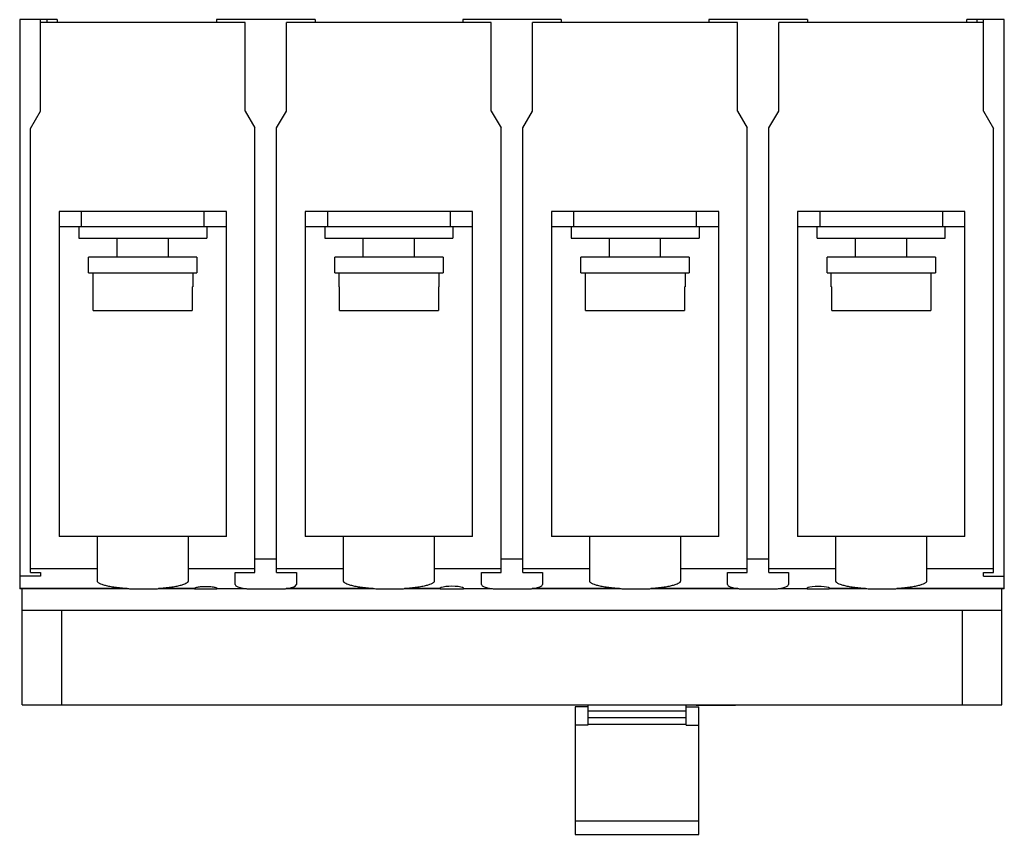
# Model space of a CAD drawing. Header units: millimetres. Extents: x 13 to 113, y 48 to 131.
import ezdxf

# ---------------------------------------------------------------- set-up
doc = ezdxf.new("R2010")
doc.units = ezdxf.units.MM
doc.header["$LTSCALE"] = 11.653457
doc.layers.add('00_COMPONENTS', color=7, linetype='CONTINUOUS')
doc.layers.add('00_COMPONENTS_1', color=7, linetype='CONTINUOUS')

msp = doc.modelspace()

# ---------------------------------------------------------------- linework, layer by layer
at = {"layer": '00_COMPONENTS', "color": 7, "linetype": 'Continuous'}
for p, q in [((71.12, 61.4), (69.83, 61.4)), ((69.83, 61.4), (69.83, 48.45)), ((71.12, 61.6), (71.12, 59.55)), ((81.12, 59.55), (81.12, 61.6)), ((81.12, 61.4), (82.41, 61.4)), ((82.41, 48.45), (82.41, 61.4)), ((81.12, 60.97), (71.12, 60.97)), ((71.12, 60.33), (81.12, 60.33)), ((71.12, 59.55), (69.83, 59.55)), ((81.12, 59.62), (71.12, 59.62)), ((81.12, 59.55), (82.41, 59.55)), ((69.83, 49.82), (82.41, 49.82)), ((69.83, 48.45), (82.41, 48.45))]:
    msp.add_line(p, q, dxfattribs=at)
at = {"layer": '00_COMPONENTS_1', "color": 7, "linetype": 'Continuous'}
for p, q in [((13.42, 131.2), (13.42, 73.4)), ((17.22, 131.2), (13.42, 131.2)), ((15.52, 121.9), (15.52, 131.2)), ((16.22, 130.9), (16.22, 131.2)), ((17.22, 131.2), (17.22, 130.9)), ((33.42, 131.2), (33.42, 130.9)), ((43.42, 131.2), (33.42, 131.2)), ((43.42, 131.2), (43.42, 130.9)), ((58.42, 131.2), (58.42, 130.9)), ((68.42, 131.2), (58.42, 131.2)), ((68.42, 131.2), (68.42, 130.9)), ((83.42, 131.2), (83.42, 130.9)), ((93.42, 131.2), (83.42, 131.2)), ((93.42, 131.2), (93.42, 130.9)), ((113.42, 131.2), (109.62, 131.2)), ((109.62, 130.9), (109.62, 131.2)), ((110.62, 131.2), (110.62, 130.9)), ((111.32, 121.9), (111.32, 131.2)), ((113.42, 73.4), (113.42, 131.2)), ((36.32, 130.9), (15.52, 130.9)), ((36.32, 121.9), (36.32, 130.9)), ((40.52, 121.9), (40.52, 130.9)), ((61.32, 130.9), (40.52, 130.9)), ((61.32, 121.9), (61.32, 130.9)), ((65.52, 121.9), (65.52, 130.9)), ((86.32, 130.9), (65.52, 130.9)), ((86.32, 121.9), (86.32, 130.9)), ((90.52, 121.9), (90.52, 130.9)), ((111.32, 130.9), (90.52, 130.9)), ((14.52, 120.13), (15.52, 121.9)), ((36.32, 121.9), (37.32, 120.2)), ((39.52, 120.2), (40.52, 121.9)), ((61.32, 121.9), (62.32, 120.2)), ((64.52, 120.2), (65.52, 121.9)), ((86.32, 121.9), (87.32, 120.2)), ((89.52, 120.2), (90.52, 121.9)), ((111.32, 121.9), (112.32, 120.13)), ((14.52, 75.05), (14.52, 120.13)), ((37.32, 75.05), (37.32, 120.2)), ((39.52, 75.05), (39.52, 120.2)), ((62.32, 75.05), (62.32, 120.2)), ((64.52, 75.05), (64.52, 120.2)), ((87.32, 75.05), (87.32, 120.2)), ((89.52, 75.05), (89.52, 120.2)), ((112.32, 75.05), (112.32, 120.13)), ((17.42, 111.7), (17.42, 78.7)), ((34.42, 111.7), (17.42, 111.7)), ((19.67, 111.7), (19.67, 110.2)), ((32.17, 110.2), (32.17, 111.7)), ((34.42, 78.7), (34.42, 111.7)), ((42.42, 111.7), (42.42, 78.7)), ((59.42, 111.7), (42.42, 111.7)), ((44.67, 111.7), (44.67, 110.2)), ((57.17, 110.2), (57.17, 111.7)), ((59.42, 78.7), (59.42, 111.7)), ((67.42, 111.7), (67.42, 78.7)), ((84.42, 111.7), (67.42, 111.7)), ((69.67, 111.7), (69.67, 110.2)), ((82.17, 110.2), (82.17, 111.7)), ((84.42, 78.7), (84.42, 111.7)), ((109.42, 111.7), (92.42, 111.7)), ((92.42, 111.7), (92.42, 78.7)), ((94.67, 111.7), (94.67, 110.2)), ((107.17, 110.2), (107.17, 111.7)), ((109.42, 78.7), (109.42, 111.7)), ((17.42, 110.2), (34.42, 110.2)), ((19.42, 110.2), (19.42, 109)), ((32.42, 110.2), (32.42, 109)), ((42.42, 110.2), (59.42, 110.2)), ((44.42, 110.2), (44.42, 109)), ((57.42, 110.2), (57.42, 109)), ((67.42, 110.2), (84.42, 110.2)), ((69.42, 110.2), (69.42, 109)), ((82.42, 110.2), (82.42, 109)), ((92.42, 110.2), (109.42, 110.2)), ((94.42, 109), (94.42, 110.2)), ((107.42, 109), (107.42, 110.2)), ((19.42, 109), (32.42, 109)), ((23.32, 107.07), (23.32, 109)), ((28.52, 107.07), (28.52, 109)), ((44.42, 109), (57.42, 109)), ((48.32, 107.07), (48.32, 109)), ((53.52, 107.07), (53.52, 109)), ((69.42, 109), (82.42, 109)), ((73.32, 107.07), (73.32, 109)), ((78.52, 107.07), (78.52, 109)), ((94.42, 109), (107.42, 109)), ((98.32, 107.07), (98.32, 109)), ((103.52, 107.07), (103.52, 109)), ((20.42, 105.47), (20.42, 107.07)), ((31.42, 107.07), (20.42, 107.07)), ((31.42, 107.07), (31.42, 105.47)), ((45.42, 105.47), (45.42, 107.07)), ((56.42, 107.07), (45.42, 107.07)), ((56.42, 107.07), (56.42, 105.47)), ((70.42, 105.47), (70.42, 107.07)), ((81.42, 107.07), (70.42, 107.07)), ((81.42, 107.07), (81.42, 105.47)), ((106.42, 107.07), (95.42, 107.07)), ((95.42, 105.47), (95.42, 107.07)), ((106.42, 107.07), (106.42, 105.47)), ((20.42, 105.47), (31.42, 105.47)), ((20.84, 105.47), (20.84, 104.07)), ((31, 105.47), (31, 104.07)), ((45.42, 105.47), (56.42, 105.47)), ((45.84, 105.47), (45.84, 104.07)), ((56, 105.47), (56, 104.07)), ((70.42, 105.47), (81.42, 105.47)), ((70.84, 105.47), (70.84, 104.07)), ((81, 105.47), (81, 104.07)), ((95.42, 105.47), (106.42, 105.47)), ((95.84, 104.07), (95.84, 105.47)), ((106, 104.07), (106, 105.47)), ((20.84, 104.07), (20.89, 104.07)), ((20.89, 101.67), (20.89, 104.07)), ((30.95, 104.07), (30.95, 101.67)), ((30.95, 104.07), (31, 104.07)), ((45.84, 104.07), (45.89, 104.07)), ((45.89, 101.67), (45.89, 104.07)), ((55.95, 104.07), (55.95, 101.67)), ((55.95, 104.07), (56, 104.07)), ((70.84, 104.07), (70.89, 104.07)), ((70.89, 101.67), (70.89, 104.07)), ((80.95, 104.07), (80.95, 101.67)), ((80.95, 104.07), (81, 104.07)), ((95.84, 104.07), (95.89, 104.07)), ((95.89, 101.67), (95.89, 104.07)), ((105.95, 104.07), (106, 104.07)), ((105.95, 104.07), (105.95, 101.67)), ((20.89, 101.67), (30.95, 101.67)), ((45.89, 101.67), (55.95, 101.67)), ((70.89, 101.67), (80.95, 101.67)), ((95.89, 101.67), (105.95, 101.67)), ((34.42, 78.7), (17.42, 78.7)), ((21.32, 74.17), (21.32, 78.7)), ((30.52, 78.7), (30.52, 74.17)), ((59.42, 78.7), (42.42, 78.7)), ((46.32, 74.17), (46.32, 78.7)), ((55.52, 78.7), (55.52, 74.17)), ((84.42, 78.7), (67.42, 78.7)), ((71.32, 74.17), (71.32, 78.7)), ((80.52, 78.7), (80.52, 74.17)), ((109.42, 78.7), (92.42, 78.7)), ((96.32, 74.17), (96.32, 78.7)), ((105.52, 78.7), (105.52, 74.17)), ((39.52, 76.4), (37.32, 76.4)), ((64.52, 76.4), (62.32, 76.4)), ((89.52, 76.4), (87.32, 76.4)), ((21.32, 75.41), (14.52, 75.41)), ((14.52, 75.05), (15.52, 75.05)), ((15.52, 75.05), (15.52, 74.66)), ((37.32, 75.41), (30.52, 75.41)), ((35.32, 73.82), (35.32, 75.05)), ((35.32, 75.05), (37.32, 75.05)), ((46.32, 75.41), (39.52, 75.41)), ((39.52, 75.05), (41.52, 75.05)), ((41.52, 75.05), (41.52, 73.82)), ((62.32, 75.41), (55.52, 75.41)), ((60.32, 75.05), (62.32, 75.05)), ((60.32, 73.82), (60.32, 75.05)), ((71.32, 75.41), (64.52, 75.41)), ((64.52, 75.05), (66.52, 75.05)), ((66.52, 75.05), (66.52, 73.82)), ((87.32, 75.41), (80.52, 75.41)), ((85.32, 75.05), (87.32, 75.05)), ((85.32, 73.82), (85.32, 75.05)), ((96.32, 75.41), (89.52, 75.41)), ((89.52, 75.05), (91.52, 75.05)), ((91.52, 75.05), (91.52, 73.82)), ((112.32, 75.41), (105.52, 75.41)), ((111.32, 75.05), (112.32, 75.05)), ((111.32, 74.66), (111.32, 75.05)), ((15.52, 74.66), (13.42, 74.66)), ((111.32, 74.66), (113.42, 74.66)), ((24.33, 73.41), (13.42, 73.41)), ((24.33, 73.4), (13.42, 73.4)), ((13.67, 61.6), (13.67, 73.4)), ((24.91, 73.4), (26.94, 73.4)), ((31.18, 73.41), (27.51, 73.41)), ((31.17, 73.4), (27.51, 73.4)), ((31.21, 73.4), (33.44, 73.4)), ((33.47, 73.41), (36.36, 73.41)), ((36.36, 73.4), (33.47, 73.4)), ((36.57, 73.4), (40.27, 73.4)), ((49.33, 73.41), (40.48, 73.41)), ((49.33, 73.4), (40.48, 73.4)), ((49.91, 73.4), (51.94, 73.4)), ((56.13, 73.41), (52.51, 73.41)), ((56.12, 73.4), (52.51, 73.4)), ((56.16, 73.4), (58.49, 73.4)), ((58.52, 73.41), (61.36, 73.41)), ((61.36, 73.4), (58.52, 73.4)), ((61.57, 73.4), (65.27, 73.4)), ((74.33, 73.41), (65.48, 73.41)), ((74.33, 73.4), (65.48, 73.4)), ((74.91, 73.4), (76.94, 73.4)), ((86.36, 73.41), (77.51, 73.41)), ((86.36, 73.4), (77.51, 73.4)), ((86.57, 73.4), (90.27, 73.4)), ((90.48, 73.41), (93.38, 73.41)), ((93.37, 73.4), (90.48, 73.4)), ((93.41, 73.4), (95.64, 73.4)), ((99.33, 73.41), (95.67, 73.41)), ((99.33, 73.4), (95.67, 73.4)), ((99.91, 73.4), (101.94, 73.4)), ((113.42, 73.41), (102.51, 73.41)), ((113.42, 73.4), (102.51, 73.4)), ((113.17, 61.6), (113.17, 73.4)), ((113.17, 71.2), (13.67, 71.2)), ((17.67, 71.2), (17.67, 61.6)), ((109.17, 61.6), (109.17, 71.2)), ((13.67, 61.6), (113.17, 61.6)), ((82.12, 61.6), (82.12, 61.54)), ((86.12, 61.54), (82.12, 61.54)), ((86.12, 61.54), (86.12, 61.6))]:
    msp.add_line(p, q, dxfattribs=at)
for centre, major_axis, start_param, end_param in [((38.42, 73.82), (3.1, 0), -3.14159, -2.29756), ((38.42, 73.82), (3.1, 0), -0.84404, 0), ((57.32, 73.43), (1.2, 0), 6.18576, 9.5222), ((63.42, 73.82), (3.1, 0), -3.14159, -2.29756), ((63.42, 73.82), (3.1, 0), -0.84404, 0), ((88.42, 73.82), (3.1, 0), -3.14159, -2.29756), ((88.42, 73.82), (3.1, 0), -0.84404, 0), ((94.52, 73.43), (1.15, 0), 6.18151, 9.52645)]:
    msp.add_ellipse(centre, major_axis=major_axis, ratio=0.17633, start_param=start_param, end_param=end_param, dxfattribs=at)
for points, knots in [([(24.33, 73.41), (24.12, 73.42), (23.71, 73.46), (23.12, 73.52), (22.61, 73.6), (22.17, 73.7), (21.81, 73.8), (21.58, 73.9), (21.44, 73.98), (21.38, 74.04), (21.33, 74.1), (21.32, 74.15), (21.32, 74.17)], [0, 0, 0, 0, 0.20095, 0.386, 0.55076, 0.69208, 0.80754, 0.89573, 0.92979, 0.95766, 0.98039, 1, 1, 1, 1]), ([(30.52, 74.17), (30.52, 74.15), (30.51, 74.1), (30.47, 74.04), (30.4, 73.98), (30.26, 73.9), (30.03, 73.8), (29.68, 73.7), (29.24, 73.6), (28.72, 73.52), (28.14, 73.46), (27.73, 73.42), (27.51, 73.41)], [0, 0, 0, 0, 0.01961, 0.04234, 0.0702, 0.10426, 0.19245, 0.30791, 0.44924, 0.614, 0.79905, 1, 1, 1, 1]), ([(49.33, 73.41), (49.12, 73.42), (48.71, 73.46), (48.12, 73.52), (47.61, 73.6), (47.17, 73.7), (46.81, 73.8), (46.58, 73.9), (46.44, 73.98), (46.38, 74.04), (46.33, 74.1), (46.32, 74.15), (46.32, 74.17)], [0, 0, 0, 0, 0.20095, 0.386, 0.55076, 0.69208, 0.80754, 0.89573, 0.92979, 0.95766, 0.98039, 1, 1, 1, 1]), ([(55.52, 74.17), (55.52, 74.15), (55.51, 74.1), (55.47, 74.04), (55.4, 73.98), (55.26, 73.9), (55.03, 73.8), (54.68, 73.7), (54.24, 73.6), (53.72, 73.52), (53.14, 73.46), (52.73, 73.42), (52.51, 73.41)], [0, 0, 0, 0, 0.01961, 0.04234, 0.0702, 0.10426, 0.19245, 0.30791, 0.44924, 0.614, 0.79905, 1, 1, 1, 1]), ([(74.33, 73.41), (74.12, 73.42), (73.71, 73.46), (73.12, 73.52), (72.61, 73.6), (72.17, 73.7), (71.81, 73.8), (71.58, 73.9), (71.44, 73.98), (71.38, 74.04), (71.33, 74.1), (71.32, 74.15), (71.32, 74.17)], [0, 0, 0, 0, 0.20095, 0.386, 0.55076, 0.69208, 0.80754, 0.89573, 0.92979, 0.95766, 0.98039, 1, 1, 1, 1]), ([(80.52, 74.17), (80.52, 74.15), (80.51, 74.1), (80.47, 74.04), (80.4, 73.98), (80.26, 73.9), (80.03, 73.8), (79.68, 73.7), (79.24, 73.6), (78.72, 73.52), (78.14, 73.46), (77.73, 73.42), (77.51, 73.41)], [0, 0, 0, 0, 0.01961, 0.04234, 0.0702, 0.10426, 0.19245, 0.30791, 0.44924, 0.614, 0.79905, 1, 1, 1, 1]), ([(99.33, 73.41), (99.12, 73.42), (98.71, 73.46), (98.12, 73.52), (97.61, 73.6), (97.17, 73.7), (96.81, 73.8), (96.58, 73.9), (96.44, 73.98), (96.38, 74.04), (96.33, 74.1), (96.32, 74.15), (96.32, 74.17)], [0, 0, 0, 0, 0.20095, 0.386, 0.55076, 0.69208, 0.80754, 0.89573, 0.92979, 0.95766, 0.98039, 1, 1, 1, 1]), ([(105.52, 74.17), (105.52, 74.15), (105.51, 74.1), (105.47, 74.04), (105.4, 73.98), (105.26, 73.9), (105.03, 73.8), (104.68, 73.7), (104.24, 73.6), (103.72, 73.52), (103.14, 73.46), (102.73, 73.42), (102.51, 73.41)], [0, 0, 0, 0, 0.01961, 0.04234, 0.0702, 0.10426, 0.19245, 0.30791, 0.44924, 0.614, 0.79905, 1, 1, 1, 1]), ([(24.33, 73.41), (24.38, 73.41), (24.57, 73.4), (24.76, 73.4), (24.91, 73.4)], [0, 0, 0, 0, 0.24622, 1, 1, 1, 1]), ([(26.94, 73.4), (26.99, 73.4), (27.18, 73.4), (27.37, 73.4), (27.51, 73.41)], [0, 0, 0, 0, 0.25357, 1, 1, 1, 1]), ([(31.17, 73.44), (31.17, 73.45), (31.2, 73.47), (31.27, 73.52), (31.34, 73.54), (31.4, 73.55)], [0, 0, 0, 0, 0.13854, 0.34543, 1, 1, 1, 1]), ([(31.4, 73.55), (31.46, 73.57), (31.59, 73.59), (31.9, 73.62), (32.15, 73.63), (32.32, 73.63)], [0, 0, 0, 0, 0.20008, 0.4417, 1, 1, 1, 1]), ([(32.32, 73.63), (32.5, 73.63), (32.75, 73.62), (33.06, 73.59), (33.19, 73.56), (33.25, 73.55)], [0, 0, 0, 0, 0.55978, 0.80115, 1, 1, 1, 1]), ([(33.25, 73.55), (33.31, 73.54), (33.38, 73.52), (33.45, 73.47), (33.47, 73.45), (33.47, 73.44)], [0, 0, 0, 0, 0.65336, 0.86045, 1, 1, 1, 1]), ([(33.44, 73.4), (33.44, 73.4), (33.45, 73.4), (33.46, 73.41), (33.47, 73.41)], [0, 0, 0, 0, 0.53688, 1, 1, 1, 1]), ([(33.47, 73.43), (33.47, 73.43), (33.47, 73.42), (33.47, 73.41), (33.47, 73.41)], [0, 0, 0, 0, 0.48555, 1, 1, 1, 1]), ([(36.36, 73.41), (36.38, 73.41), (36.45, 73.4), (36.52, 73.4), (36.57, 73.4)], [0, 0, 0, 0, 0.24393, 1, 1, 1, 1]), ([(40.27, 73.4), (40.29, 73.4), (40.36, 73.4), (40.43, 73.4), (40.48, 73.41)], [0, 0, 0, 0, 0.25633, 1, 1, 1, 1]), ([(49.33, 73.41), (49.38, 73.41), (49.57, 73.4), (49.76, 73.4), (49.91, 73.4)], [0, 0, 0, 0, 0.24622, 1, 1, 1, 1]), ([(51.94, 73.4), (51.99, 73.4), (52.18, 73.4), (52.37, 73.4), (52.51, 73.41)], [0, 0, 0, 0, 0.25357, 1, 1, 1, 1]), ([(58.49, 73.4), (58.49, 73.4), (58.5, 73.4), (58.51, 73.41), (58.52, 73.41)], [0, 0, 0, 0, 0.53223, 1, 1, 1, 1]), ([(61.36, 73.41), (61.38, 73.41), (61.45, 73.4), (61.52, 73.4), (61.57, 73.4)], [0, 0, 0, 0, 0.24393, 1, 1, 1, 1]), ([(65.27, 73.4), (65.29, 73.4), (65.36, 73.4), (65.43, 73.4), (65.48, 73.41)], [0, 0, 0, 0, 0.25633, 1, 1, 1, 1]), ([(74.33, 73.41), (74.38, 73.41), (74.57, 73.4), (74.76, 73.4), (74.91, 73.4)], [0, 0, 0, 0, 0.24622, 1, 1, 1, 1]), ([(76.94, 73.4), (76.99, 73.4), (77.18, 73.4), (77.37, 73.4), (77.51, 73.41)], [0, 0, 0, 0, 0.25357, 1, 1, 1, 1]), ([(86.36, 73.41), (86.38, 73.41), (86.45, 73.4), (86.52, 73.4), (86.57, 73.4)], [0, 0, 0, 0, 0.24393, 1, 1, 1, 1]), ([(90.27, 73.4), (90.29, 73.4), (90.36, 73.4), (90.43, 73.4), (90.48, 73.41)], [0, 0, 0, 0, 0.25633, 1, 1, 1, 1]), ([(95.64, 73.4), (95.64, 73.4), (95.65, 73.4), (95.66, 73.41), (95.67, 73.41)], [0, 0, 0, 0, 0.53688, 1, 1, 1, 1]), ([(99.33, 73.41), (99.38, 73.41), (99.57, 73.4), (99.76, 73.4), (99.91, 73.4)], [0, 0, 0, 0, 0.24622, 1, 1, 1, 1]), ([(101.94, 73.4), (101.99, 73.4), (102.18, 73.4), (102.37, 73.4), (102.51, 73.41)], [0, 0, 0, 0, 0.25357, 1, 1, 1, 1])]:
    msp.add_open_spline(points, degree=3, knots=knots, dxfattribs=at)
for points in [[(31.17, 73.43), (31.17, 73.43), (31.17, 73.44), (31.17, 73.44)], [(31.17, 73.42), (31.17, 73.43), (31.17, 73.43), (31.17, 73.43)], [(31.18, 73.41), (31.18, 73.41), (31.17, 73.42), (31.17, 73.42)], [(31.18, 73.41), (31.18, 73.4), (31.19, 73.4), (31.2, 73.4)], [(31.2, 73.4), (31.2, 73.4), (31.2, 73.4), (31.21, 73.4)], [(33.47, 73.44), (33.47, 73.44), (33.47, 73.43), (33.47, 73.43)], [(56.13, 73.41), (56.13, 73.4), (56.14, 73.4), (56.14, 73.4)], [(56.14, 73.4), (56.15, 73.4), (56.15, 73.4), (56.16, 73.4)], [(93.38, 73.41), (93.38, 73.4), (93.39, 73.4), (93.4, 73.4)], [(93.4, 73.4), (93.4, 73.4), (93.4, 73.4), (93.41, 73.4)]]:
    msp.add_open_spline(points, degree=3, dxfattribs=at)

doc.saveas('drawing.dxf')
